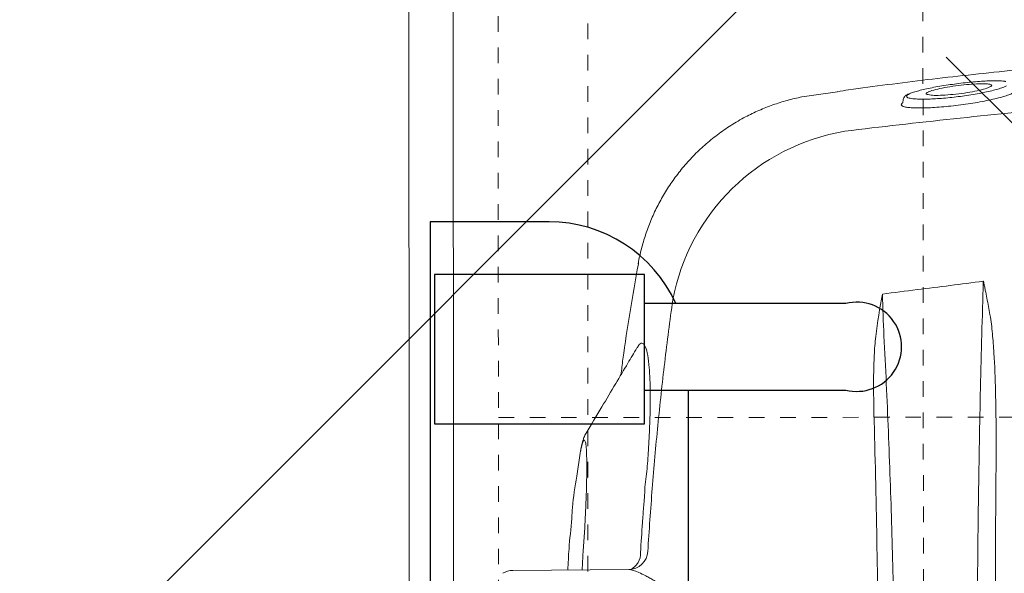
# Model space of a CAD drawing. Header units: inches. Extents: x 704 to 259546, y -107711 to 151004.
# Tile 90 of 243: x 127598.81 to 127605.11, y 20834.58 to 20838.12. Entities that reach past the tile are written whole.
import ezdxf

# ---------------------------------------------------------------- set-up
doc = ezdxf.new("R2010")
doc.units = ezdxf.units.IN
doc.header["$MEASUREMENT"] = 0
doc.linetypes.add('11aa1PB-bd$0$11aa1PB-af$0$TRATTEGGIATA', pattern=[0.75, 0.5, -0.25])
doc.linetypes.add('HIDDEN2', pattern=[0.1875, 0.125, -0.0625])
for name, color, linetype, lineweight in [('EQUIP DIM', 8, 'Continuous', 0), ('EQUIPMENT', 3, 'Continuous', 25), ('FLOOR RAISE', 4, 'Continuous', 5), ('PP-Waste Pipe', 3, 'Continuous', 25)]:
    doc.layers.add(name, color=color, linetype=linetype, lineweight=lineweight)
doc.layers.add('FAINTEQUIP', color=7, linetype='Continuous', lineweight=0, true_color=0x4a4747)
doc.layers.add('PP BALL VALVE', color=7, linetype='Continuous')
doc.styles.get("Standard").update_dxf_attribs({"font": 'arial.ttf', "height": 6})

# ---------------------------------------------------------------- blocks, each defined once
blk = doc.blocks.new('SINK 510')
at = {"layer": 'EQUIPMENT', "color": 8, "lineweight": 0}
blk.add_line((168351.03, 33385.62), (168217.89, 33252.49), dxfattribs=at)
at = {"layer": 'EQUIPMENT', "color": 8, "lineweight": 13}
blk.add_lwpolyline([(168421.34, 32955.56), (167970.55, 32955.56, -0.414214), (167920.96, 33005.15), (167920.96, 33455.95, -0.414214), (167970.55, 33505.54), (168421.34, 33505.54, -0.414214), (168470.96, 33455.93), (168470.96, 33005.18, -0.414214)], format="xyb", close=True, dxfattribs=at)
at = {"layer": 'EQUIPMENT', "color": 8, "lineweight": 0}
blk.add_lwpolyline([(168421.34, 32965.48), (167970.55, 32965.48, -0.414214), (167930.88, 33005.15), (167930.88, 33455.95, -0.414214), (167970.55, 33495.62), (168421.34, 33495.62, -0.414214), (168461.03, 33455.93), (168461.03, 33005.18, -0.414214)], format="xyb", close=True, dxfattribs=at)
at = {"layer": 'EQUIPMENT', "color": 8, "linetype": 'HIDDEN2', "lineweight": 0}
blk.add_lwpolyline([(167940.88, 33485.62), (167940.88, 32975.48), (168451.03, 32975.48), (168451.03, 33485.62)], close=True, dxfattribs=at)
for points in [[(168270.7, 33485.62), (168270.7, 32975.48)], [(167967.91, 33390.81), (168421.34, 33390.81)]]:
    blk.add_lwpolyline(points, dxfattribs=at)
blk = doc.blocks.new('A$C1D4F2A26')
at = {"layer": 'EQUIPMENT', "color": 8, "xscale": 0.7272727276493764, "yscale": 0.7272727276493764, "zscale": 0.7272727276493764, "rotation": 90.05186528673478}
blk.add_blockref('SINK 510', (30684.29, -126955.44), dxfattribs=at)
at = {"layer": 'EQUIP DIM', "color": 8}
for s, insert, char_height, width, attachment_point, rotation in [('\\pi28.439;{\\H1.2222x;\\C256;3 Bowl Sink for Dishwash \\P\\pi125.42;with overhead shelf \\P\\pi79.124;(1500WX700DX850H)}', (6119.03, -7436.2), 45, 915.3032, 1, 89.8004), ('{\\H1.2222x;\\C256;Handwash\\P\\H0.63636x;(600WX600DX850H)}', (6704.94, -4362), 60, 596.2361, 3, 0.0003)]:
    blk.add_mtext(s, dxfattribs=dict(at, insert=insert, char_height=char_height, width=width, attachment_point=attachment_point, rotation=rotation))
blk = doc.blocks.new('GF')
at = {"layer": 'EQUIPMENT', "color": 8, "xscale": 0.03937002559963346, "yscale": 0.03937002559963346, "zscale": 0.03937002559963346}
blk.add_blockref('A$C1D4F2A26', (127356.9784, 21016.6351), dxfattribs=at)
blk = doc.blocks.new('GREASE TRAP')
at = {"linetype": 'Continuous', "lineweight": 0}
for p, q in [((44.53, -347.39), (45.14, -347.45)), ((45.46, -347.75), (45.32, -347.66)), ((45.69, -347.58), (45.46, -347.75)), ((43.17, -359.16), (43.81, -363.85)), ((43.83, -363.85), (43.83, -363.84)), ((74.01, -394.88), (74.01, -394.89)), ((128.84, -396.63), (128.99, -417.46)), ((107.95, -405.36), (112.09, -405.95)), ((128.9, -405.02), (125.32, -404.79))]:
    blk.add_line(p, q, dxfattribs=at)
for centre, radius, start, end in [((72.43, -334.61), 5.1, 18.4464, 18.7691), ((87.46, -351.66), 37.74, 189.4624, 259.3316), ((125.38, -396.68), 3.47, 0.872, 86.3503), ((125.98, -397.67), 3.14, 25.0791, 93.6033), ((132.49, -417.43), 3.5, 180.4029, 211.3666)]:
    blk.add_arc(centre, radius, start, end, dxfattribs=at)
for points, knots in [([(31.65, -221.2), (31.63, -221.4), (31.58, -222.11), (31.58, -223.77), (31.64, -226.08), (31.75, -228.28), (31.86, -230.18), (32, -232.31), (32.18, -234.87), (32.4, -237.95), (32.64, -241.24), (32.85, -244.37), (33.05, -247.2), (33.25, -250.14), (33.5, -253.87), (33.8, -258.4), (34.15, -263.74), (34.52, -269.17), (34.94, -275.4), (35.44, -282.37), (36, -290.05), (36.61, -297.75), (37.24, -305.44), (37.91, -313.1), (38.61, -320.73), (39.35, -328.31), (40.14, -335.79), (40.97, -343.12), (41.86, -350.26), (42.57, -355.64), (43.01, -358.51), (43.11, -359.17)], [0, 0, 0, 0, 0.00345, 0.046619, 0.089766, 0.112425, 0.13508, 0.158154, 0.181221, 0.209069, 0.237397, 0.25624, 0.275086, 0.294404, 0.313726, 0.346115, 0.37852, 0.411676, 0.44484, 0.491581, 0.538367, 0.585123, 0.633242, 0.681401, 0.729516, 0.779903, 0.830337, 0.880732, 0.93264, 0.98459, 1, 1, 1, 1]), ([(50.23, -357.87), (49.43, -351.38), (48.69, -344.89), (47.29, -331.88), (46.64, -325.36), (44.82, -305.8), (43.81, -292.72), (42.97, -279.6)], [0, 0, 0, 0, 0.25, 0.25, 0.5, 0.5, 1, 1, 1, 1]), ([(43.12, -327.32), (43.17, -327.36), (43.3, -327.49), (43.55, -328.03), (43.86, -328.87), (44.18, -329.98), (44.5, -331.3), (44.82, -332.81), (45.12, -334.45), (45.38, -336.19), (45.61, -337.95), (45.8, -339.7), (45.94, -341.37), (46.02, -342.92), (46.06, -344.31), (46.04, -345.5), (45.97, -346.46), (45.85, -347.19), (45.74, -347.45), (45.69, -347.58)], [0, 0, 0, 0, 0.033748, 0.0943765, 0.1550059, 0.2164046, 0.2778011, 0.3394988, 0.401186, 0.4625018, 0.5238027, 0.5842501, 0.6446877, 0.7043114, 0.7639324, 0.8229043, 0.8818778, 0.9409376, 1, 1, 1, 1]), ([(41.31, -328.99), (41.29, -329.05), (41.24, -329.28), (41.19, -329.92), (41.17, -330.88), (41.19, -332.04), (41.26, -333.35), (41.37, -334.78), (41.52, -336.28), (41.7, -337.81), (41.92, -339.35), (42.15, -340.84), (42.41, -342.25), (42.68, -343.53), (42.95, -344.65), (43.22, -345.54), (43.41, -346.08), (43.5, -346.24), (43.51, -346.26)], [0, 0, 0, 0, 0.024652, 0.093115, 0.161575, 0.22959, 0.297606, 0.365358, 0.433111, 0.501455, 0.569803, 0.639058, 0.708314, 0.778292, 0.84826, 0.918899, 0.989527, 1, 1, 1, 1]), ([(44.3, -346.16), (44.33, -346.01), (44.4, -345.68), (44.46, -344.88), (44.48, -343.83), (44.46, -342.6), (44.38, -341.24), (44.27, -339.79), (44.11, -338.28), (43.92, -336.74), (43.69, -335.22), (43.44, -333.76), (43.16, -332.4), (42.88, -331.17), (42.59, -330.13), (42.32, -329.34), (42.17, -329.02), (42.1, -328.88)], [0, 0, 0, 0, 0.051259, 0.120283, 0.188472, 0.25666, 0.324296, 0.39193, 0.459615, 0.527293, 0.595995, 0.664696, 0.734631, 0.804571, 0.875351, 0.946131, 1, 1, 1, 1]), ([(43.15, -342.82), (43.13, -342.79), (43.01, -342.58), (42.74, -341.62), (42.39, -340), (42.08, -338.03), (41.85, -336.01), (41.71, -334.16), (41.68, -332.66), (41.76, -332.13), (41.8, -331.86)], [0, 0, 0, 0, 0.025718, 0.168563, 0.309104, 0.450813, 0.590944, 0.727665, 0.867111, 1, 1, 1, 1]), ([(41.8, -331.86), (41.84, -331.76), (41.93, -331.49), (42.09, -331.47), (42.22, -331.78), (42.25, -331.83)], [0, 0, 0, 0, 0.3430891, 0.88625, 1, 1, 1, 1]), ([(42.25, -331.83), (42.33, -331.99), (42.52, -332.37), (42.86, -333.65), (43.22, -335.41), (43.52, -337.42), (43.72, -339.42), (43.81, -341.16), (43.79, -342.41), (43.7, -342.77), (43.66, -342.93)], [0, 0, 0, 0, 0.104326, 0.2390748, 0.3747463, 0.5100267, 0.6439516, 0.7758487, 0.9059011, 1, 1, 1, 1]), ([(77.27, -332.97), (77.32, -332.95), (77.38, -332.94), (77.51, -332.91), (77.57, -332.89), (77.75, -332.85), (77.87, -332.83), (78.23, -332.75), (78.48, -332.71), (79.21, -332.56), (79.69, -332.47), (81.15, -332.19), (82.13, -332.01), (83.11, -331.83)], [0, 0, 0, 0, 0.03125, 0.03125, 0.0625, 0.0625, 0.125, 0.125, 0.25, 0.25, 0.5, 0.5, 1, 1, 1, 1]), ([(83.11, -331.83), (83.68, -331.73), (84.25, -331.65), (85.39, -331.5), (85.96, -331.44), (87.68, -331.27), (88.83, -331.19), (92.27, -330.97), (94.57, -330.89), (99.19, -330.77), (101.5, -330.74), (106.13, -330.72), (108.45, -330.72), (110.77, -330.74)], [0, 0, 0, 0, 0.0625, 0.0625, 0.125, 0.125, 0.25, 0.25, 0.5, 0.5, 0.75, 0.75, 1, 1, 1, 1]), ([(110.77, -330.74), (117.72, -330.8), (124.68, -330.84), (138.62, -330.87), (145.6, -330.86), (152.59, -330.84)], [0, 0, 0, 0, 0.5, 0.5, 1, 1, 1, 1]), ([(77.27, -332.97), (77.22, -332.98), (77.18, -333), (77.13, -333.01), (77.13, -333.02), (77.12, -333.02), (77.11, -333.02)], [0, 0, 0, 0, 0.0002012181, 0.0002012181, 0.0002012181, 0.0002381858, 0.0002381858, 0.0002381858, 0.0002381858]), ([(77.27, -333), (77.23, -333), (77.18, -333.01), (77.14, -333.02), (77.13, -333.02), (77.12, -333.02), (77.11, -333.02)], [0, 0, 0, 0, 0.0002027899, 0.0002027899, 0.0002027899, 0.000241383, 0.000241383, 0.000241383, 0.000241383]), ([(160.89, -334.09), (154.33, -334.13), (147.79, -334.13), (137.99, -334.1), (134.73, -334.08), (128.21, -334.03), (124.95, -334), (118.45, -333.93), (115.2, -333.88), (108.74, -333.78), (105.52, -333.72), (95.88, -333.53), (89.5, -333.37), (83.16, -333.19)], [0, 0, 0, 0, 0.25, 0.25, 0.375, 0.375, 0.5, 0.5, 0.625, 0.625, 0.75, 0.75, 1, 1, 1, 1]), ([(43.47, -343.28), (43.44, -343.27), (43.35, -343.25), (43.23, -343), (43.15, -342.82)], [0, 0, 0, 0, 0.292267, 1, 1, 1, 1]), ([(43.66, -342.93), (43.65, -343), (43.61, -343.26), (43.53, -343.27), (43.47, -343.28)], [0, 0, 0, 0, 0.273671, 1, 1, 1, 1]), ([(43.5, -346.24), (43.58, -346.51), (43.69, -346.76), (43.85, -346.98), (44.16, -347.29), (44.41, -347.36), (44.53, -347.39)], [0, 0, 0, 0, 0.040319, 0.556981, 0.79767, 1, 1, 1, 1]), ([(43.51, -346.26), (43.58, -346.4), (43.73, -346.7), (43.87, -346.76), (43.94, -346.79)], [0, 0, 0, 0, 0.460027, 1, 1, 1, 1]), ([(43.94, -346.79), (44, -346.78), (44.13, -346.75), (44.23, -346.49), (44.29, -346.28), (44.3, -346.21), (44.3, -346.16)], [0, 0, 0, 0, 0.435282, 0.87053, 0.887642, 1, 1, 1, 1]), ([(45.32, -347.66), (45.3, -347.66), (45.25, -347.64), (45.18, -347.52), (45.14, -347.45)], [0, 0, 0, 0, 0.362557, 1, 1, 1, 1]), ([(86.92, -350.84), (92.6, -350.55), (98.32, -350.29), (109.83, -349.83), (115.64, -349.62), (127.32, -349.27), (133.21, -349.12), (145, -348.87), (150.91, -348.77), (156.83, -348.7)], [0, 0, 0, 0, 0.25, 0.25, 0.5, 0.5, 0.75, 0.75, 1, 1, 1, 1]), ([(100.82, -352.64), (98.51, -352.7), (96.21, -352.73), (92.75, -352.68), (91.6, -352.65), (89.88, -352.57), (89.3, -352.53), (88.15, -352.44), (87.58, -352.39), (87.01, -352.32)], [0, 0, 0, 0, 0.5, 0.5, 0.75, 0.75, 0.875, 0.875, 1, 1, 1, 1]), ([(146.19, -351.77), (138.61, -351.86), (131.02, -351.98), (115.89, -352.27), (108.35, -352.44), (100.82, -352.64)], [0, 0, 0, 0, 0.5, 0.5, 1, 1, 1, 1]), ([(43.81, -363.84), (43.89, -364.42), (44.1, -365.88), (44.67, -368.2), (45.47, -370.78), (46.46, -373.29), (47.68, -375.82), (49.13, -378.32), (50.82, -380.75), (52.66, -383.01), (54.66, -385.1), (56.78, -387), (59.02, -388.72), (61.35, -390.24), (63.76, -391.57), (66.24, -392.7), (68.75, -393.65), (71.31, -394.38), (73.06, -394.8), (73.96, -394.93), (74, -394.94)], [0, 0, 0, 0, 0.037673, 0.095878, 0.154189, 0.212585, 0.271048, 0.33568, 0.39959, 0.46265, 0.524915, 0.586431, 0.647228, 0.707328, 0.766741, 0.825471, 0.883514, 0.940856, 0.997479, 1, 1, 1, 1]), ([(145.37, -363.26), (145.15, -364.32), (144.89, -365.35), (144.26, -367.37), (143.91, -368.37), (143.15, -370.3), (142.75, -371.24), (141.9, -373.08), (141.45, -373.98), (140.55, -375.74), (140.08, -376.6), (139.38, -377.87), (139.14, -378.29), (138.67, -379.12), (138.43, -379.53), (137.25, -381.54), (136.32, -383.07), (134.97, -385.24), (134.53, -385.95), (133.89, -386.98), (133.68, -387.32), (133.27, -387.98), (133.07, -388.3), (132.09, -389.89), (131.38, -391.05), (130.63, -392.37), (130.49, -392.62), (130.22, -393.12), (130.09, -393.35), (129.74, -394.04), (129.53, -394.46), (129.03, -395.6), (128.85, -396.2), (128.84, -396.63)], [0, 0, 0, 0, 0.0625, 0.0625, 0.125, 0.125, 0.1875, 0.1875, 0.25, 0.25, 0.3125, 0.3125, 0.34375, 0.34375, 0.375, 0.375, 0.5, 0.5, 0.5625, 0.5625, 0.59375, 0.59375, 0.625, 0.625, 0.75, 0.75, 0.78125, 0.78125, 0.8125, 0.8125, 0.875, 0.875, 1, 1, 1, 1]), ([(125.6, -393.22), (121.82, -392.97), (114.26, -392.47), (102.95, -391.45), (91.68, -390.24), (84.21, -389.25), (80.47, -388.75)], [0, 0, 0, 0, 0.249615, 0.499229, 0.749614, 1, 1, 1, 1]), ([(115, -393.76), (115, -393.76), (113.74, -393.77), (111.18, -393.32), (107.18, -393.11), (103.06, -392.86), (99.06, -392.77), (95.51, -392.79), (92.57, -392.94), (90.29, -393.22), (88.78, -393.61), (88.14, -394.12), (88.23, -394.63), (88.86, -395), (89.08, -395.13)], [0, 0, 0, 0, 0.000001, 0.07749, 0.156459, 0.25141, 0.349211, 0.444694, 0.543101, 0.640433, 0.740837, 0.840407, 0.943195, 1, 1, 1, 1]), ([(115, -393.76), (115, -393.76), (115, -393.76), (115, -393.76), (115, -393.76), (115, -393.76), (115, -393.76)], [0, 0, 0, 0, 0.000000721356, 0.000000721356, 0.000000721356, 0.000001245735, 0.000001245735, 0.000001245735, 0.000001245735]), ([(115, -393.76), (115, -393.76), (115, -393.76), (115, -393.76), (115, -393.76), (115, -393.76)], [0, 0, 0, 0, 0.341802, 0.948176, 1, 1, 1, 1]), ([(125.79, -394.54), (123.99, -394.43), (122.19, -394.3), (119.49, -394.11), (118.14, -394.01), (116.57, -393.89), (115.9, -393.83), (115.45, -393.8), (115.22, -393.78), (115, -393.76)], [0, 0, 0, 0, 0.5, 0.5, 0.75, 0.875, 0.9375, 0.9375, 1, 1, 1, 1]), ([(74.01, -394.91), (79.7, -395.93), (86.31, -397.11), (92.97, -397.92), (93.89, -398.04)], [0, 0, 0, 0, 0.861575, 1, 1, 1, 1]), ([(89.09, -395.18), (90, -395.72), (92.12, -396.98), (95.65, -399.08), (99.83, -401.57), (102.8, -403.35), (104.37, -404.3)], [0, 0, 0, 0, 0.1790671, 0.418189, 0.6906263, 1, 1, 1, 1]), ([(104.37, -404.3), (104.49, -404.38), (104.79, -404.54), (105.22, -404.71), (105.83, -404.91), (106.6, -405.11), (107.34, -405.25), (107.74, -405.31)], [0, 0, 0, 0, 0.095307, 0.229075, 0.409095, 0.722588, 1, 1, 1, 1]), ([(125.32, -404.79), (124.19, -404.72), (121.9, -404.56), (118.63, -404.39), (115.56, -404.26), (112.8, -404.18), (110.36, -404.16), (108.36, -404.18), (106.85, -404.26), (105.9, -404.4), (105.52, -404.58), (105.73, -404.8), (106.49, -405.06), (107.46, -405.26), (107.95, -405.36)], [0, 0, 0, 0, 0.082182, 0.166764, 0.247017, 0.329479, 0.412022, 0.496967, 0.579727, 0.664898, 0.747476, 0.832441, 0.915021, 1, 1, 1, 1]), ([(112.09, -405.95), (113.94, -406.27), (116.4, -406.7), (119, -406.83), (119.65, -406.85)], [0, 0, 0, 0, 0.753677, 1, 1, 1, 1]), ([(119.65, -406.84), (121.48, -407.03), (124.56, -407.36), (127.66, -407.51), (128.92, -407.56)], [0, 0, 0, 0, 0.593547, 1, 1, 1, 1])]:
    blk.add_open_spline(points, degree=3, knots=knots, dxfattribs=at)
for points in [[(78.63, -344.89), (78.14, -340.94), (77.64, -336.98), (77.11, -333.02)], [(83.16, -333.19), (81.17, -333.12), (79.15, -333.07), (77.11, -333.02)], [(79.42, -351.13), (79.17, -349.05), (78.9, -346.97), (78.63, -344.89)], [(79.42, -351.13), (81.95, -351.06), (84.45, -350.96), (86.92, -350.84)], [(87.01, -352.32), (84.46, -352.01), (81.94, -351.59), (79.42, -351.13)]]:
    blk.add_open_spline(points, degree=3, dxfattribs=at)
at = {"layer": 'EQUIPMENT'}
for points in [[(81.13, -357.69), (81.13, -393.79)], [(81.13, -357.69), (81.13, -393.79)], [(81.13, -357.69), (81.13, -393.79)], [(81.13, -357.69), (81.13, -393.79)], [(81.13, -357.69), (81.13, -393.79)], [(81.13, -357.69), (81.13, -393.79)], [(81.13, -357.69), (81.13, -393.79)], [(81.13, -357.69), (81.13, -393.79)], [(96.63, -393.79), (96.63, -357.69)], [(96.63, -393.79), (96.63, -357.69)], [(96.63, -393.79), (96.63, -357.69)], [(96.63, -393.79), (96.63, -357.69)], [(96.63, -393.79), (96.63, -357.69)], [(96.63, -393.79), (96.63, -357.69)], [(96.63, -393.79), (96.63, -357.69)], [(96.63, -393.79), (96.63, -357.69)], [(152.57, -385.94), (96.63, -385.94)], [(152.57, -385.94), (96.63, -385.94)], [(152.57, -385.94), (96.63, -385.94)], [(152.57, -385.94), (96.63, -385.94)], [(152.57, -385.94), (96.63, -385.94)], [(152.57, -385.94), (96.63, -385.94)], [(152.57, -385.94), (96.63, -385.94)], [(152.57, -385.94), (96.63, -385.94)]]:
    blk.add_lwpolyline(points, dxfattribs=at)
blk.add_lwpolyline([(81.13, -388.18, 0.294125), (66.47, -410.94), (66.47, -432.28), (276.22, -432.28), (276.22, -410.94, 0.340822), (257.58, -386.76)], format="xyb", dxfattribs=at)
blk.add_lwpolyline([(81.13, -388.18, 0.294125), (66.47, -410.94), (66.47, -432.28), (276.22, -432.28), (276.22, -410.94, 0.340822), (257.58, -386.76)], format="xyb", dxfattribs=at)
blk.add_lwpolyline([(81.13, -388.18, 0.294125), (66.47, -410.94), (66.47, -432.28), (276.22, -432.28), (276.22, -410.94, 0.340822), (257.58, -386.76)], format="xyb", dxfattribs=at)
blk.add_lwpolyline([(81.13, -388.18, 0.294125), (66.47, -410.94), (66.47, -432.28), (276.22, -432.28), (276.22, -410.94, 0.340822), (257.58, -386.76)], format="xyb", dxfattribs=at)
blk.add_lwpolyline([(81.13, -388.18, 0.294125), (66.47, -410.94), (66.47, -432.28), (276.22, -432.28), (276.22, -410.94, 0.340822), (257.58, -386.76)], format="xyb", dxfattribs=at)
blk.add_lwpolyline([(81.13, -388.18, 0.294125), (66.47, -410.94), (66.47, -432.28), (276.22, -432.28), (276.22, -410.94, 0.340822), (257.58, -386.76)], format="xyb", dxfattribs=at)
blk.add_lwpolyline([(81.13, -388.18, 0.294125), (66.47, -410.94), (66.47, -432.28), (276.22, -432.28), (276.22, -410.94, 0.340822), (257.58, -386.76)], format="xyb", dxfattribs=at)
blk.add_lwpolyline([(81.13, -388.18, 0.294125), (66.47, -410.94), (66.47, -432.28), (276.22, -432.28), (276.22, -410.94, 0.340822), (257.58, -386.76)], format="xyb", dxfattribs=at)
blk.add_lwpolyline([(102.68, -393.79), (75.92, -393.79), (75.92, -431.5), (102.68, -431.5)], close=True, dxfattribs=at)
blk.add_lwpolyline([(102.68, -393.79), (75.92, -393.79), (75.92, -431.5), (102.68, -431.5)], close=True, dxfattribs=at)
blk.add_lwpolyline([(102.68, -393.79), (75.92, -393.79), (75.92, -431.5), (102.68, -431.5)], close=True, dxfattribs=at)
blk.add_lwpolyline([(102.68, -393.79), (75.92, -393.79), (75.92, -431.5), (102.68, -431.5)], close=True, dxfattribs=at)
blk.add_lwpolyline([(102.68, -393.79), (75.92, -393.79), (75.92, -431.5), (102.68, -431.5)], close=True, dxfattribs=at)
blk.add_lwpolyline([(102.68, -393.79), (75.92, -393.79), (75.92, -431.5), (102.68, -431.5)], close=True, dxfattribs=at)
blk.add_lwpolyline([(102.68, -393.79), (75.92, -393.79), (75.92, -431.5), (102.68, -431.5)], close=True, dxfattribs=at)
blk.add_lwpolyline([(102.68, -393.79), (75.92, -393.79), (75.92, -431.5), (102.68, -431.5)], close=True, dxfattribs=at)
blk.add_arc((88.88, -355.7), 8, 345.6134, 194.3866, dxfattribs=at)
blk.add_arc((88.88, -355.7), 8, 345.6134, 194.3866, dxfattribs=at)
blk.add_arc((88.88, -355.7), 8, 345.6134, 194.3866, dxfattribs=at)
blk.add_arc((88.88, -355.7), 8, 345.6134, 194.3866, dxfattribs=at)
blk.add_arc((88.88, -355.7), 8, 345.6134, 194.3866, dxfattribs=at)
blk.add_arc((88.88, -355.7), 8, 345.6134, 194.3866, dxfattribs=at)
blk.add_arc((88.88, -355.7), 8, 345.6134, 194.3866, dxfattribs=at)
blk.add_arc((88.88, -355.7), 8, 345.6134, 194.3866, dxfattribs=at)
at = {"layer": 'FAINTEQUIP', "color": 4, "linetype": '11aa1PB-bd$0$11aa1PB-af$0$TRATTEGGIATA'}
blk.add_lwpolyline([(0, -404), (0, 0), (337, 0), (337, -404), (0, -404)], dxfattribs=at)

msp = doc.modelspace()

# ---------------------------------------------------------------- hatches: boundary and pattern name
at = {"layer": 'FLOOR RAISE'}
h = msp.add_hatch(dxfattribs=at)
h.set_pattern_fill('ANSI31', color=256, scale=80)
h.set_pattern_definition([(45, (996.19, 0), (-7.0710678, 7.0710678), [])])
h.paths.add_polyline_path([(127356.9784, 20697.6349), (127356.979, 21010.7296), (127506.35, 21010.7296), (127506.35, 20998.6351), (127524.7605, 20998.6347), (127524.7604, 21010.7293), (127620.9784, 21010.7293), (127620.9784, 20697.6351), (127522.85, 20697.6351), (127522.856, 20706.6305), (127507.85, 20706.6305), (127507.85, 20697.6351), (127363.1, 20697.6349)])

# ---------------------------------------------------------------- linework, layer by layer
at = {"layer": 'PP BALL VALVE', "lineweight": 53}
msp.add_circle((130061.4819, 21646.6461), 129357.5882, dxfattribs=at)

# ---------------------------------------------------------------- block references
at = {"lineweight": 53}
msp.add_blockref('GF', (0, 0), dxfattribs=at)
at = {"layer": 'PP-Waste Pipe', "ltscale": 0.25, "xscale": 0.03560830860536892, "yscale": 0.03560830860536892, "zscale": 0.03560830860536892, "rotation": 269.9999999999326}
msp.add_blockref('GREASE TRAP', (127616.8299, 20839.1959), dxfattribs=at)

doc.saveas('drawing.dxf')
